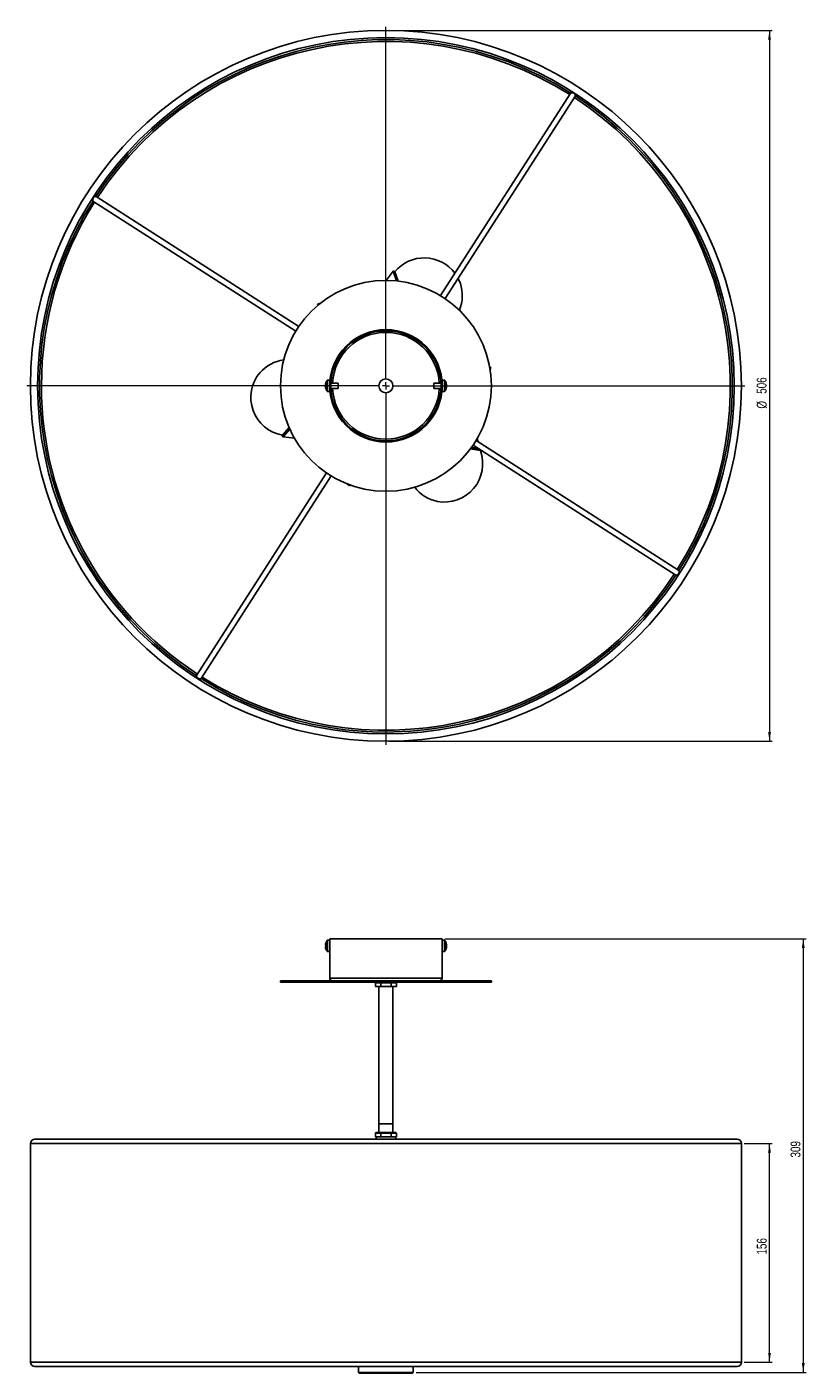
# Model space of a CAD drawing. Header units: millimetres. Extents: x 554 to 831, y 293 to 772.
import ezdxf

# ---------------------------------------------------------------- set-up
doc = ezdxf.new("R2010")
doc.units = ezdxf.units.MM
doc.styles.add('SLDTEXTSTYLE0', font='TXT', dxfattribs={"width": 0.75})
doc.dimstyles.new('SLDDIMSTYLE0', dxfattribs={"dimtxt": 3.5, "dimasz": 3.302, "dimexe": 0, "dimexo": 0.0625, "dimgap": 0.875, "dimtad": 1, "dimdec": 0, "dimlfac": 2, "dimrnd": 1e-09, "dimzin": 12, "dimdsep": 46, "dimtxsty": 'SLDTEXTSTYLE0', "dimsah": 1, "dimcen": 0.09, "dimadec": 0, "dimazin": 3, "dimtfac": 1, "dimtdec": 0, "dimtofl": 0, "dimtmove": 0, "dimatfit": 3, "dimfxl": 0, "dimfrac": 2, "dimtolj": 1, "dimtzin": 12, "dimarcsym": 0})

# ---------------------------------------------------------------- blocks, each defined once
blk = doc.blocks.new('_D')
at = {"color": 7, "linetype": 'Continuous', "lineweight": 0}
for p, q in [((808.84, 374.43), (818.84, 374.43)), ((817.84, 296.63), (817.84, 374.43)), ((808.84, 296.63), (818.84, 296.63))]:
    blk.add_line(p, q, dxfattribs=at)
at = {"color": 7, "linetype": 'Continuous', "lineweight": 18}
for points in [[(817.84, 374.43), (817.33, 371.13), (818.35, 371.13)], [(817.84, 296.63), (818.35, 299.94), (817.33, 299.94)]]:
    blk.add_solid(points, dxfattribs=at)
at = {"color": 7, "linetype": 'Continuous', "lineweight": 18, "insert": (813.33, 334.9), "char_height": 3.5, "attachment_point": 1, "rotation": 90, "style": 'SLDTEXTSTYLE0'}
blk.add_mtext('156', dxfattribs=at)
blk = doc.blocks.new('_D_1')
at = {"color": 7, "linetype": 'Continuous', "lineweight": 0}
for p, q in [((702.42, 447.28), (830.84, 447.28)), ((829.84, 447.28), (829.84, 293)), ((692.17, 293), (830.84, 293))]:
    blk.add_line(p, q, dxfattribs=at)
at = {"color": 7, "linetype": 'Continuous', "lineweight": 18}
for points in [[(829.84, 447.28), (829.33, 443.98), (830.35, 443.98)], [(829.84, 293), (830.35, 296.3), (829.33, 296.3)]]:
    blk.add_solid(points, dxfattribs=at)
at = {"color": 7, "linetype": 'Continuous', "lineweight": 18, "insert": (825.33, 369.43), "char_height": 3.5, "attachment_point": 1, "rotation": 90, "style": 'SLDTEXTSTYLE0'}
blk.add_mtext('309', dxfattribs=at)
blk = doc.blocks.new('_D_2')
at = {"color": 7, "linetype": 'Continuous', "lineweight": 0}
for p, q in [((682.42, 770.37), (818.84, 770.37)), ((817.84, 770.37), (817.84, 517.54)), ((682.42, 517.54), (818.84, 517.54))]:
    blk.add_line(p, q, dxfattribs=at)
at = {"color": 7, "linetype": 'Continuous', "lineweight": 18}
for points in [[(817.84, 770.37), (817.33, 767.07), (818.35, 767.07)], [(817.84, 517.54), (818.35, 520.84), (817.33, 520.84)]]:
    blk.add_solid(points, dxfattribs=at)
at = {"color": 7, "linetype": 'Continuous', "lineweight": 18, "char_height": 3.5, "attachment_point": 1, "rotation": 90, "style": 'SLDTEXTSTYLE0'}
for s, insert in [('506', (813.28, 641.11)), ('%%c', (813.33, 635.83))]:
    blk.add_mtext(s, dxfattribs=dict(at, insert=insert))
blk = doc.blocks.new('SW_CENTERMARKSYMBOL_0')
at = {"color": 0, "linetype": 'Continuous', "lineweight": 18}
for p, q in [((0, 2.5), (0, 127.67)), ((-2.5, 0), (-127.67, 0)), ((0, 0), (-1.25, 0)), ((0, 0), (0, 1.25)), ((0, 0), (0, -1.25)), ((0, 0), (1.25, 0)), ((2.5, 0), (127.67, 0)), ((0, -2.5), (0, -127.67))]:
    blk.add_line(p, q, dxfattribs=at)

msp = doc.modelspace()

# ---------------------------------------------------------------- linework, layer by layer
at = {"color": 7, "linetype": 'Continuous', "lineweight": 25}
for p, q in [((747.14, 748.13), (700.84, 676.04)), ((702.52, 674.96), (748.82, 747.05)), ((577.24, 709.67), (649.34, 663.37)), ((650.42, 665.05), (578.33, 711.35)), ((683.98, 684.7), (681.57, 681.45)), ((684.59, 684.55), (684.33, 684.75)), ((685.74, 681.21), (684.59, 684.55)), ((658.11, 673.33), (657.1, 672.98)), ((657.1, 672.98), (657.23, 672.6)), ((718.72, 650.51), (718.33, 650.58)), ((718.52, 649.46), (718.72, 650.51)), ((659.91, 644.21), (659.91, 644.39)), ((660.04, 644.21), (659.91, 644.21)), ((659.91, 643.52), (659.91, 643.7)), ((659.91, 643.7), (660.04, 643.7)), ((660.03, 644.95), (660.04, 644.95)), ((660.04, 642.96), (660.03, 642.96)), ((661.42, 645.95), (660.65, 645.95)), ((660.65, 641.95), (661.42, 641.95)), ((661.42, 641.95), (661.42, 645.95)), ((664.42, 644.95), (661.85, 644.95)), ((661.85, 642.95), (664.42, 642.95)), ((664.42, 642.95), (664.42, 644.95)), ((701, 644.95), (698.42, 644.95)), ((698.42, 644.95), (698.42, 642.95)), ((698.42, 642.95), (701, 642.95)), ((702.2, 645.95), (701.42, 645.95)), ((701.42, 645.95), (701.42, 641.95)), ((701.42, 641.95), (702.2, 641.95)), ((702.93, 644.03), (702.84, 644.03)), ((702.93, 644.45), (702.93, 644.36)), ((702.93, 644.03), (702.93, 644.26)), ((702.93, 643.88), (702.93, 643.65)), ((702.93, 643.46), (702.93, 643.55)), ((647, 629.07), (644.68, 626.4)), ((644.68, 626.4), (644.64, 626.07)), ((644.86, 625.79), (648.87, 625.34)), ((712.43, 622.86), (784.52, 576.56)), ((785.6, 578.24), (713.51, 624.54)), ((714.27, 624.05), (713.82, 625.07)), ((711.53, 621.59), (715, 620.91)), ((715, 620.91), (715.27, 621.03)), ((660.33, 612.95), (614.02, 540.86)), ((615.71, 539.78), (662.01, 611.87)), ((667.64, 609.08), (668.45, 608.38)), ((668.45, 608.38), (668.71, 608.68)), ((660.03, 445.71), (660.04, 445.7)), ((661.42, 446.71), (660.65, 446.71)), ((661.42, 447.28), (661.42, 446.71)), ((661.42, 447.28), (701.42, 447.28)), ((661.42, 444.71), (661.42, 446.71)), ((701.42, 446.71), (701.42, 447.28)), ((702.2, 446.71), (701.42, 446.71)), ((701.42, 446.71), (701.42, 442.71)), ((659.91, 444.97), (659.91, 445.14)), ((660.04, 444.97), (659.91, 444.97)), ((659.91, 444.27), (659.91, 444.45)), ((659.91, 444.45), (660.04, 444.45)), ((660.04, 443.72), (660.03, 443.71)), ((660.65, 442.71), (661.42, 442.71)), ((661.42, 442.71), (661.42, 444.71)), ((661.42, 442.71), (661.42, 433.28)), ((701.42, 442.71), (702.2, 442.71)), ((701.42, 433.28), (701.42, 442.71)), ((702.93, 444.78), (702.84, 444.78)), ((702.93, 445.21), (702.93, 445.11)), ((702.93, 444.78), (702.93, 445.01)), ((702.93, 444.64), (702.93, 444.41)), ((702.93, 444.21), (702.93, 444.3)), ((643.92, 432.28), (643.92, 431.78)), ((643.92, 432.28), (718.92, 432.28)), ((643.92, 431.78), (718.92, 431.78)), ((677.7, 431.63), (677.8, 431.72)), ((677.8, 431.63), (677.7, 431.63)), ((677.7, 431.63), (677.7, 430.28)), ((677.8, 431.78), (677.8, 431.72)), ((677.8, 431.53), (679.46, 431.53)), ((679.56, 431.63), (679.46, 431.63)), ((679.61, 431.72), (679.56, 431.63)), ((679.56, 431.63), (679.56, 430.28)), ((679.77, 431.63), (679.56, 431.63)), ((679.77, 431.53), (683.08, 431.53)), ((683.29, 431.63), (683.08, 431.63)), ((683.24, 431.72), (683.29, 431.63)), ((683.29, 431.63), (683.29, 430.28)), ((683.39, 431.63), (683.29, 431.63)), ((683.39, 431.53), (684.43, 431.53)), ((684.43, 431.53), (685.04, 431.53)), ((685.15, 431.63), (685.04, 431.63)), ((685.05, 431.72), (685.05, 431.78)), ((685.05, 431.72), (685.15, 431.63)), ((685.15, 431.63), (685.15, 430.28)), ((718.92, 431.78), (718.92, 432.28)), ((677.7, 430.28), (679.56, 430.28)), ((678.92, 430.28), (678.92, 378.28)), ((679.56, 430.28), (683.29, 430.28)), ((683.29, 430.28), (685.15, 430.28)), ((683.92, 378.28), (683.92, 430.28)), ((679.01, 381.45), (683.85, 381.45)), ((555, 374.43), (555, 296.63)), ((806.34, 375.93), (556.5, 375.93)), ((677.7, 378.13), (677.87, 378.28)), ((679.56, 378.13), (677.7, 378.13)), ((677.7, 378.13), (677.7, 376.78)), ((677.7, 376.78), (677.95, 376.78)), ((677.87, 378.28), (679.65, 378.28)), ((677.92, 376.78), (677.92, 375.93)), ((679.31, 376.78), (677.95, 376.78)), ((679.31, 376.78), (679.56, 376.78)), ((679.65, 378.28), (679.56, 378.13)), ((679.56, 378.13), (679.56, 376.78)), ((683.29, 378.13), (679.56, 378.13)), ((679.56, 376.78), (680.06, 376.78)), ((679.65, 378.28), (683.2, 378.28)), ((682.78, 376.78), (680.06, 376.78)), ((682.78, 376.78), (683.29, 376.78)), ((683.2, 378.28), (683.29, 378.13)), ((683.2, 378.28), (684.97, 378.28)), ((683.29, 378.13), (683.29, 376.78)), ((685.15, 378.13), (683.29, 378.13)), ((683.29, 376.78), (683.54, 376.78)), ((684.9, 376.78), (683.54, 376.78)), ((684.9, 376.78), (685.15, 376.78)), ((684.92, 375.93), (684.92, 376.78)), ((684.97, 378.28), (685.15, 378.13)), ((685.15, 378.13), (685.15, 376.78)), ((807.84, 296.63), (807.84, 374.43)), ((556.5, 295.13), (806.34, 295.13)), ((671.67, 295.13), (671.67, 293)), ((671.67, 293), (671.92, 292.75)), ((671.67, 293), (691.17, 293)), ((690.92, 292.75), (671.92, 292.75)), ((690.92, 292.75), (691.17, 293)), ((691.17, 293), (691.17, 295.13))]:
    msp.add_line(p, q, dxfattribs=at)
at = {"color": 8, "linetype": 'Continuous', "lineweight": 25}
for p, q in [((685.15, 681.27), (683.98, 684.7)), ((684.33, 684.75), (685.53, 681.23)), ((660.51, 642.03), (660.51, 645.88)), ((660.65, 641.95), (660.65, 645.95)), ((702.2, 645.95), (702.2, 641.95)), ((702.34, 645.88), (702.34, 642.03)), ((644.64, 626.07), (647.09, 628.88)), ((647.24, 628.53), (644.86, 625.79)), ((715.22, 621.06), (711.65, 621.76)), ((711.87, 622.07), (714.43, 621.57)), ((660.51, 444.71), (660.51, 446.64)), ((660.65, 444.71), (660.65, 446.71)), ((702.2, 446.71), (702.2, 442.71)), ((702.34, 446.64), (702.34, 442.78)), ((660.51, 442.78), (660.51, 444.71)), ((660.65, 442.71), (660.65, 444.71)), ((661.42, 433.28), (701.42, 433.28)), ((807.84, 374.43), (555, 374.43)), ((807.84, 296.63), (555, 296.63))]:
    msp.add_line(p, q, dxfattribs=at)
at = {"color": 7, "linetype": 'Continuous', "lineweight": 25, "flags": 128}
for points in [[(707.9, 680.37), (707.28, 681.84), (707.13, 682.14)], [(702.93, 644.26), (702.92, 644.32), (702.92, 644.36)], [(702.93, 445.01), (702.92, 445.08), (702.92, 445.11)]]:
    msp.add_lwpolyline(points, dxfattribs=at)
at = {"color": 7, "linetype": 'Continuous', "lineweight": 25}
for radius in [126.42, 123.86, 37.5, 20, 19.6, 2.5]:
    msp.add_circle((681.42, 643.95), radius, dxfattribs=at)
for centre, radius, start, end in [((681.42, 643.95), 123.17, 57.7408, 146.8409), ((681.42, 643.95), 122.5, 57.7586, 146.8231), ((681.42, 643.95), 123.17, 327.7408, 56.8409), ((681.42, 643.95), 122.5, 327.7586, 56.8231), ((681.42, 643.95), 123.17, 147.7408, 236.8409), ((681.42, 643.95), 122.5, 147.7586, 180), ((684.18, 684.55), 0.25, 53.488, 143.488), ((695.06, 675.84), 13.62, 36.8488, 140.2082), ((694.98, 676.07), 13.62, 337.4673, 18.437), ((646.84, 639.64), 13.62, 97.4673, 138.437), ((647, 639.82), 13.62, 139.4551, 260.2082), ((681.42, 643.95), 122.5, 180, 236.8231), ((663.12, 643.95), 3.24, 162.1649, 172.3032), ((663.12, 643.95), 3.24, 187.6968, 197.8351), ((663.12, 643.95), 3.25, 143.6416, 162.1374), ((663.62, 643.95), 3.59, 175.8857, 184.1143), ((663.12, 643.95), 3.25, 197.8626, 216.3584), ((660.65, 645.77), 0.18, 90, 143.6416), ((660.65, 642.13), 0.18, 216.3584, 270), ((661.52, 645.05), 0.1, 180, 222.8153), ((661.52, 642.85), 0.1, 137.1847, 180), ((701.32, 645.05), 0.1, 317.1847, 360), ((701.32, 642.85), 0.1, 0, 42.8153), ((702.2, 645.77), 0.18, 36.3584, 90), ((702.2, 642.13), 0.18, 270, 323.6416), ((699.72, 643.95), 3.25, 11.9374, 36.3584), ((699.72, 643.95), 3.25, 323.6416, 348.0626), ((702.28, 644.12), 0.695, 20.3124, 40.8954), ((699.75, 644.33), 3.06, 355.5463, 4.4537), ((702.28, 643.64), 0.695, 20.3124, 40.8954), ((700.16, 644.06), 2.8, 340.7775, 351.66), ((700.16, 643.86), 2.8, 340.7775, 351.66), ((702.29, 643.04), 0.53, 349.2826, 10.7174), ((700.18, 644.05), 2.78, 8.3253, 11.9387), ((702.38, 644.22), 0.592, 332.9075, 340.4657), ((644.89, 626.04), 0.25, 173.488, 263.488), ((702.22, 616.21), 13.62, 259.4551, 20.2082), ((702.46, 616.16), 13.62, 217.4673, 258.437), ((681.42, 643.95), 123.17, 237.7408, 326.8409), ((681.42, 643.95), 122.5, 237.7586, 326.8231), ((663.12, 444.71), 3.24, 162.1649, 172.3032), ((663.12, 444.71), 3.25, 143.6416, 162.1374), ((660.65, 446.53), 0.18, 90, 143.6416), ((702.2, 446.53), 0.18, 36.3584, 90), ((699.72, 444.71), 3.25, 11.9374, 36.3584), ((700.18, 444.81), 2.78, 8.3253, 11.9387), ((663.12, 444.71), 3.24, 187.6968, 197.8351), ((663.62, 444.71), 3.59, 175.8857, 184.1143), ((663.12, 444.71), 3.25, 197.8626, 216.3584), ((660.65, 442.89), 0.18, 216.3584, 270), ((702.2, 442.89), 0.18, 270, 323.6416), ((699.72, 444.71), 3.25, 323.6416, 348.0626), ((702.28, 444.87), 0.695, 20.3124, 40.8954), ((699.75, 445.09), 3.06, 355.5463, 4.4537), ((702.28, 444.4), 0.695, 20.3124, 40.8954), ((700.16, 444.81), 2.8, 340.7775, 351.66), ((700.16, 444.62), 2.8, 340.7775, 351.66), ((702.29, 443.79), 0.53, 349.2826, 10.7174), ((702.38, 444.98), 0.592, 332.9075, 340.4657), ((662.42, 433.28), 1, 180, 270), ((700.42, 433.28), 1, 270, 0), ((556.5, 374.43), 1.5, 90, 180), ((806.34, 374.43), 1.5, 0, 90), ((556.5, 296.63), 1.5, 180, 270), ((806.34, 296.63), 1.5, 270, 0)]:
    msp.add_arc(centre, radius, start, end, dxfattribs=at)
at = {"color": 8, "linetype": 'Continuous', "lineweight": 25}
for start, end in [(3.017, 176.983), (183.017, 356.983)]:
    msp.add_arc((681.42, 643.95), 19, start, end, dxfattribs=at)
at = {"color": 7, "linetype": 'Continuous', "lineweight": 25}
for points, knots in [([(747.17, 748.12), (747.22, 748.14), (747.28, 748.17), (747.44, 748.2), (747.53, 748.2), (747.72, 748.2), (747.82, 748.18), (747.99, 748.14), (748.04, 748.12), (748.15, 748.07), (748.2, 748.04), (748.35, 747.95), (748.44, 747.87), (748.58, 747.7), (748.64, 747.61), (748.73, 747.43), (748.76, 747.35), (748.79, 747.2), (748.8, 747.13), (748.8, 747.07)], [0, 0, 0, 0, 0.125, 0.125, 0.25, 0.25, 0.375, 0.375, 0.4375, 0.4375, 0.5, 0.5, 0.625, 0.625, 0.75, 0.75, 0.875, 0.875, 1, 1, 1, 1]), ([(577.26, 709.7), (577.23, 709.75), (577.21, 709.81), (577.18, 709.97), (577.17, 710.06), (577.18, 710.25), (577.19, 710.36), (577.24, 710.52), (577.26, 710.57), (577.31, 710.68), (577.33, 710.73), (577.43, 710.88), (577.51, 710.97), (577.68, 711.11), (577.77, 711.17), (577.94, 711.26), (578.03, 711.29), (578.18, 711.32), (578.25, 711.33), (578.31, 711.33)], [0, 0, 0, 0, 0.125, 0.125, 0.25, 0.25, 0.375, 0.375, 0.4375, 0.4375, 0.5, 0.5, 0.625, 0.625, 0.75, 0.75, 0.875, 0.875, 1, 1, 1, 1]), ([(702.77, 644.24), (702.78, 644.25), (702.84, 644.25), (702.89, 644.25), (702.93, 644.26)], [0, 0, 0, 0, 0.211174, 1, 1, 1, 1]), ([(784.54, 576.58), (784.6, 576.58), (784.67, 576.58), (784.82, 576.62), (784.9, 576.65), (785.07, 576.74), (785.16, 576.79), (785.29, 576.9), (785.33, 576.94), (785.41, 577.03), (785.45, 577.08), (785.54, 577.23), (785.59, 577.34), (785.65, 577.55), (785.67, 577.66), (785.67, 577.85), (785.67, 577.94), (785.64, 578.09), (785.61, 578.16), (785.58, 578.21)], [0, 0, 0, 0, 0.125, 0.125, 0.25, 0.25, 0.375, 0.375, 0.4375, 0.4375, 0.5, 0.5, 0.625, 0.625, 0.75, 0.75, 0.875, 0.875, 1, 1, 1, 1]), ([(615.68, 539.79), (615.63, 539.76), (615.56, 539.74), (615.41, 539.71), (615.32, 539.7), (615.13, 539.71), (615.02, 539.73), (614.86, 539.77), (614.81, 539.79), (614.7, 539.84), (614.65, 539.87), (614.5, 539.96), (614.41, 540.04), (614.26, 540.21), (614.21, 540.3), (614.12, 540.47), (614.09, 540.56), (614.05, 540.71), (614.05, 540.78), (614.05, 540.84)], [0, 0, 0, 0, 0.125, 0.125, 0.25, 0.25, 0.375, 0.375, 0.4375, 0.4375, 0.5, 0.5, 0.625, 0.625, 0.75, 0.75, 0.875, 0.875, 1, 1, 1, 1]), ([(661.42, 445.71), (661.42, 445.71), (661.42, 445.73), (661.43, 445.66), (661.43, 445.5), (661.44, 445.24), (661.45, 444.96), (661.45, 444.78), (661.45, 444.71)], [0, 0, 0, 0, 0.0057, 0.220123, 0.434546, 0.649202, 0.863961, 1, 1, 1, 1]), ([(661.45, 444.71), (661.45, 444.6), (661.45, 444.37), (661.44, 444.07), (661.43, 443.85), (661.42, 443.72), (661.42, 443.72), (661.42, 443.72)], [0, 0, 0, 0, 0.214655, 0.429304, 0.644121, 0.859048, 1, 1, 1, 1])]:
    msp.add_open_spline(points, degree=3, knots=knots, dxfattribs=at)

# ---------------------------------------------------------------- block references
at = {"color": 7, "linetype": 'Continuous', "lineweight": 18}
msp.add_blockref('SW_CENTERMARKSYMBOL_0', (681.42, 643.95), dxfattribs=at)

# ---------------------------------------------------------------- dimensions: what is measured, and where the dimension line sits
dim = msp.add_linear_dim(base=(817.84, 517.54), p1=(681.42, 770.37), p2=(681.42, 517.54), angle=90, text='%%c<>', dimstyle='SLDDIMSTYLE0', dxfattribs=at)
dim.commit()
dim.dimension.update_dxf_attribs({"geometry": '_D_2', "text_midpoint": (817.84, 642.35), "dimtype": 160})
for base, p1, p2, picture, middle in [((829.84, 293), (701.42, 447.28), (691.17, 293), '_D_1', (829.84, 373.31)), ((817.84, 374.43), (807.84, 296.63), (807.84, 374.43), '_D', (817.84, 338.78))]:
    dim = msp.add_linear_dim(base=base, p1=p1, p2=p2, angle=90, dimstyle='SLDDIMSTYLE0', dxfattribs=at)
    dim.commit()
    dim.dimension.update_dxf_attribs({"geometry": picture, "text_midpoint": middle, "dimtype": 160})

doc.saveas('drawing.dxf')
